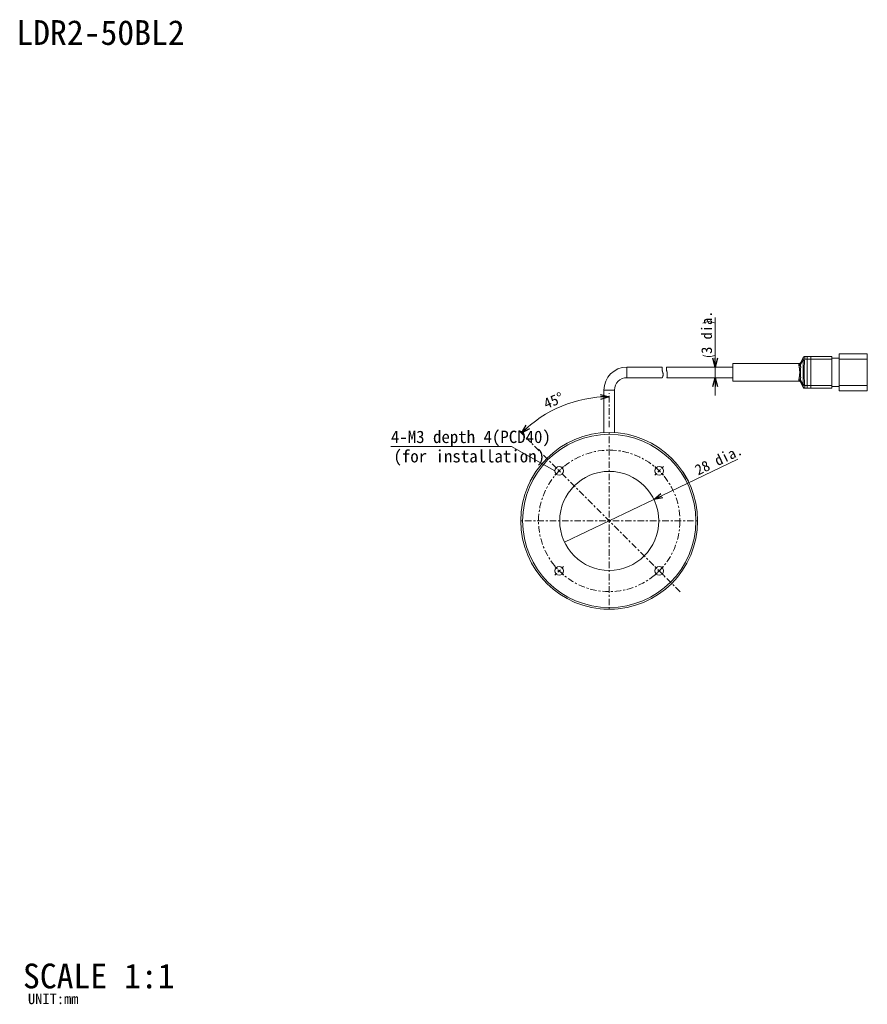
# Model space of a CAD drawing. Extents: x 12 to 416, y 8 to 287.
# Tile 1 of 2: x 12 to 252, y 8 to 287. Entities that reach past the tile are written whole.
import ezdxf
from ezdxf.enums import TextEntityAlignment as Align

# ---------------------------------------------------------------- set-up
doc = ezdxf.new("R2010")
doc.units = 0
doc.linetypes.add('dashdot', pattern=[3.5, 1.841, -0.553, 0.553, -0.553])
doc.layers.get('0').update_dxf_attribs({"linetype": 'continuous', "lineweight": 13})
doc.layers.add('1', color=7, linetype='continuous', lineweight=13)
doc.styles.add('Font_0', font='MS Gothic.ttf')

msp = doc.modelspace()

# ---------------------------------------------------------------- linework, layer by layer
at = {"linetype": 'continuous', "lineweight": 15}
for p, q in [((244.16, 192.4), (249.16, 192.4)), ((244.16, 190.9), (244.16, 192.4)), ((249.16, 192.4), (252.16, 192.4)), ((252.16, 192.4), (252.16, 190.9)), ((232.84, 189.65), (214.16, 189.65)), ((214.16, 189.65), (214.16, 184.65)), ((234.02, 191.37), (233.28, 189.89)), ((234.02, 191.35), (233.28, 189.68)), ((233.99, 190.57), (233.29, 189.32)), ((234.47, 190.85), (234.01, 190.96)), ((234.47, 190.85), (234.42, 190.55)), ((235.16, 190.85), (234.47, 190.85)), ((234.48, 191.65), (234.49, 191.65)), ((235.16, 191.65), (234.49, 191.65)), ((235.16, 191.65), (236.16, 191.65)), ((235.16, 190.85), (235.16, 183.45)), ((235.16, 190.85), (236.16, 190.85)), ((242.16, 191.65), (236.16, 191.65)), ((236.16, 190.85), (236.16, 183.45)), ((242.16, 190.85), (236.16, 190.85)), ((244.16, 191.15), (242.16, 191.15)), ((242.16, 190.85), (242.16, 183.45)), ((252.16, 190.9), (244.16, 190.9)), ((244.16, 190.9), (244.16, 183.4)), ((252.16, 190.9), (252.16, 183.4)), ((194.16, 188.65), (184.16, 188.65)), ((184.16, 188.65), (184.16, 185.65)), ((214.16, 188.65), (195.38, 188.65)), ((184.16, 185.65), (194.17, 185.65)), ((195.46, 185.65), (214.16, 185.65)), ((214.16, 184.65), (232.84, 184.65)), ((234.02, 182.95), (233.28, 184.62)), ((233.28, 184.41), (234.02, 182.93)), ((233.99, 183.74), (233.29, 184.98)), ((177.66, 182.15), (177.66, 170.11)), ((177.66, 182.15), (180.66, 182.15)), ((180.66, 170.11), (180.66, 182.15)), ((234.47, 183.45), (234.01, 183.34)), ((235.16, 183.45), (234.47, 183.45)), ((234.49, 182.65), (234.48, 182.65)), ((235.16, 182.65), (234.49, 182.65)), ((235.16, 183.45), (236.16, 183.45)), ((235.16, 182.65), (236.16, 182.65)), ((242.16, 183.45), (236.16, 183.45)), ((242.16, 182.65), (236.16, 182.65)), ((244.16, 183.15), (242.16, 183.15)), ((244.16, 181.9), (244.16, 183.4)), ((244.16, 183.4), (252.16, 183.4)), ((249.16, 181.9), (244.16, 181.9)), ((252.16, 181.9), (249.16, 181.9)), ((252.16, 183.4), (252.16, 181.9)), ((156.76, 156.35), (158.26, 158.95)), ((158.29, 158.93), (158.26, 158.95)), ((200.06, 158.95), (200.02, 158.93)), ((200.06, 158.95), (201.56, 156.35)), ((156.76, 156.35), (156.79, 156.33)), ((201.52, 156.33), (201.56, 156.35)), ((177.66, 120.2), (177.66, 120.15)), ((180.66, 120.15), (177.66, 120.15)), ((180.66, 120.15), (180.66, 120.2))]:
    msp.add_line(p, q, dxfattribs=at)
at = {"linetype": 'BYBLOCK', "lineweight": -2}
for p, q in [((209.09, 188.65), (208.42, 191.15)), ((209.76, 191.15), (209.09, 188.65)), ((209.09, 188.65), (209.09, 191.15)), ((208.42, 183.15), (209.09, 185.65)), ((209.09, 185.65), (209.76, 183.15)), ((209.09, 185.65), (209.09, 183.15)), ((176.63, 180.86), (179.16, 180.28)), ((179.16, 180.28), (176.66, 180.19)), ((179.16, 180.28), (176.68, 179.52)), ((154.32, 169.99), (155.69, 172.18)), ((154.32, 169.99), (156.15, 171.69)), ((156.6, 171.2), (154.32, 169.99)), ((191.78, 151.2), (193.75, 152.88)), ((191.78, 151.2), (194.04, 152.28)), ((194.33, 151.68), (191.78, 151.2))]:
    msp.add_line(p, q, dxfattribs=at)
at = {"lineweight": 13}
for points in [[(232.83, 189.07), (232.83, 189.09), (232.83, 189.11), (232.82, 189.14), (232.82, 189.16), (232.82, 189.18), (232.82, 189.2), (232.82, 189.22), (232.81, 189.23), (232.81, 189.25), (232.81, 189.27), (232.81, 189.29), (232.81, 189.31), (232.81, 189.32), (232.81, 189.34), (232.81, 189.36), (232.82, 189.37), (232.82, 189.39), (232.82, 189.4)], [(233.28, 189.68), (233.27, 189.67), (233.27, 189.65), (233.26, 189.64), (233.25, 189.63), (233.24, 189.61), (233.23, 189.6), (233.23, 189.59), (233.22, 189.58), (233.21, 189.57), (233.2, 189.55), (233.19, 189.54), (233.17, 189.53), (233.16, 189.52), (233.15, 189.51), (233.14, 189.5), (233.13, 189.49), (233.11, 189.49), (233.1, 189.48), (233.08, 189.47), (233.07, 189.46), (233.06, 189.45), (233.04, 189.45), (233.03, 189.44), (233.01, 189.44), (233, 189.43), (232.98, 189.43), (232.96, 189.42), (232.95, 189.42), (232.93, 189.41), (232.92, 189.41), (232.9, 189.41), (232.88, 189.41), (232.87, 189.41), (232.85, 189.41), (232.83, 189.4), (232.82, 189.4)], [(232.82, 189.4), (232.82, 189.43), (232.82, 189.46), (232.83, 189.48), (232.83, 189.51), (232.83, 189.53), (232.84, 189.55), (232.84, 189.57), (232.84, 189.58), (232.84, 189.59), (232.84, 189.6), (232.84, 189.61), (232.84, 189.62), (232.84, 189.62), (232.84, 189.62), (232.84, 189.62), (232.84, 189.62), (232.84, 189.62), (232.84, 189.62)], [(233.28, 189.9), (233.28, 189.9), (233.27, 189.89), (233.27, 189.88), (233.27, 189.88), (233.26, 189.87), (233.26, 189.86), (233.25, 189.85), (233.24, 189.84), (233.24, 189.83), (233.23, 189.82), (233.22, 189.82), (233.21, 189.81), (233.2, 189.8), (233.19, 189.79), (233.18, 189.78), (233.17, 189.77), (233.16, 189.76), (233.15, 189.75), (233.13, 189.74), (233.12, 189.73), (233.11, 189.72), (233.09, 189.71), (233.08, 189.7), (233.06, 189.7), (233.04, 189.69), (233.03, 189.68), (233.01, 189.68), (232.99, 189.67), (232.97, 189.67), (232.95, 189.66), (232.93, 189.66), (232.92, 189.66), (232.9, 189.66), (232.88, 189.66), (232.86, 189.65), (232.84, 189.65)], [(233.28, 189.68), (233.28, 189.68), (233.28, 189.68), (233.28, 189.67), (233.28, 189.67), (233.28, 189.66), (233.28, 189.66), (233.28, 189.65), (233.28, 189.64), (233.28, 189.63), (233.28, 189.62), (233.28, 189.61), (233.28, 189.6), (233.28, 189.59), (233.28, 189.58), (233.28, 189.57), (233.28, 189.56), (233.28, 189.54), (233.28, 189.53), (233.28, 189.52), (233.28, 189.5), (233.28, 189.49), (233.28, 189.47), (233.28, 189.46), (233.28, 189.45), (233.28, 189.43), (233.28, 189.42), (233.28, 189.4), (233.29, 189.39), (233.29, 189.38), (233.29, 189.36), (233.29, 189.35), (233.29, 189.34), (233.29, 189.34), (233.29, 189.33), (233.29, 189.33), (233.29, 189.32)], [(233.99, 190.57), (233.99, 190.57), (233.99, 190.57), (233.99, 190.57), (233.99, 190.58), (233.99, 190.59), (233.99, 190.59), (233.99, 190.6), (233.98, 190.61), (233.98, 190.62), (233.98, 190.63), (233.98, 190.65), (233.98, 190.66), (233.98, 190.67), (233.98, 190.69), (233.98, 190.7), (233.98, 190.72), (233.98, 190.74), (233.98, 190.76), (233.98, 190.78), (233.98, 190.8), (233.99, 190.82), (233.99, 190.84), (233.99, 190.86), (234, 190.88), (234, 190.91), (234, 190.93), (234.01, 190.96)], [(233.99, 183.74), (233.99, 183.74), (233.99, 183.77), (233.99, 183.81), (233.99, 183.87), (233.99, 183.94), (233.99, 184.02), (233.99, 184.11), (233.99, 184.2), (233.99, 184.31), (233.99, 184.42), (234, 184.53), (234, 184.65), (234, 184.77), (234, 184.9), (234, 185.04), (234.01, 185.19), (234.01, 185.35), (234.02, 185.51), (234.02, 185.68), (234.03, 185.86), (234.03, 186.05), (234.04, 186.25), (234.04, 186.44), (234.05, 186.65), (234.05, 186.85), (234.05, 187.05), (234.05, 187.26), (234.05, 187.46), (234.05, 187.66), (234.05, 187.86), (234.04, 188.05), (234.03, 188.24), (234.03, 188.43), (234.02, 188.61), (234.02, 188.78), (234.01, 188.94), (234.01, 189.1), (234, 189.25), (234, 189.39), (234, 189.53), (234, 189.66), (233.99, 189.77), (233.99, 189.89), (233.99, 189.99), (233.99, 190.09), (233.99, 190.18), (233.99, 190.27), (233.99, 190.34), (233.99, 190.41), (233.99, 190.46), (233.99, 190.51), (233.99, 190.54), (233.99, 190.56), (233.99, 190.57)], [(234.42, 190.55), (234.4, 190.55), (234.39, 190.55), (234.37, 190.55), (234.36, 190.55), (234.35, 190.55), (234.33, 190.55), (234.32, 190.55), (234.31, 190.55), (234.29, 190.55), (234.28, 190.55), (234.26, 190.55), (234.25, 190.55), (234.24, 190.55), (234.23, 190.56), (234.21, 190.56), (234.2, 190.56), (234.19, 190.56), (234.18, 190.56), (234.16, 190.56), (234.15, 190.56), (234.14, 190.56), (234.13, 190.56), (234.12, 190.56), (234.11, 190.56), (234.09, 190.56), (234.08, 190.56), (234.07, 190.56), (234.06, 190.56), (234.06, 190.56), (234.05, 190.56), (234.04, 190.56), (234.03, 190.56), (234.02, 190.57), (234.01, 190.57), (234, 190.57), (233.99, 190.57)], [(234.01, 190.96), (234.01, 190.96), (234.01, 190.97), (234.01, 190.97), (234.01, 190.98), (234.01, 190.99), (234.01, 191), (234.01, 191.01), (234.02, 191.02), (234.02, 191.02), (234.02, 191.03), (234.02, 191.04), (234.02, 191.05), (234.02, 191.06), (234.02, 191.07), (234.02, 191.08), (234.02, 191.09), (234.02, 191.1), (234.03, 191.11), (234.03, 191.12), (234.03, 191.13), (234.03, 191.14), (234.03, 191.15), (234.03, 191.16), (234.03, 191.16), (234.03, 191.17), (234.03, 191.18), (234.03, 191.19), (234.03, 191.2), (234.03, 191.2), (234.03, 191.21), (234.03, 191.22), (234.03, 191.23), (234.03, 191.23), (234.03, 191.24), (234.03, 191.25), (234.03, 191.25), (234.03, 191.26), (234.03, 191.27), (234.03, 191.27), (234.03, 191.28), (234.03, 191.28), (234.03, 191.29), (234.03, 191.29), (234.03, 191.3), (234.03, 191.3), (234.03, 191.31), (234.03, 191.31), (234.03, 191.31), (234.03, 191.32), (234.03, 191.32), (234.03, 191.32), (234.03, 191.32), (234.03, 191.33), (234.03, 191.33)], [(234.02, 191.35), (234.03, 191.37), (234.04, 191.38), (234.05, 191.39), (234.05, 191.41), (234.06, 191.42), (234.07, 191.43), (234.08, 191.45), (234.09, 191.46), (234.1, 191.47), (234.11, 191.49), (234.12, 191.5), (234.13, 191.51), (234.14, 191.52), (234.16, 191.53), (234.17, 191.54), (234.18, 191.55), (234.19, 191.56), (234.21, 191.57), (234.22, 191.58), (234.24, 191.59), (234.25, 191.59), (234.26, 191.6), (234.28, 191.61), (234.29, 191.61), (234.31, 191.62), (234.32, 191.63), (234.34, 191.63), (234.35, 191.63), (234.37, 191.64), (234.39, 191.64), (234.4, 191.64), (234.42, 191.64), (234.43, 191.65), (234.45, 191.65), (234.47, 191.65), (234.48, 191.65)], [(234.02, 191.35), (234.02, 191.35), (234.02, 191.35), (234.02, 191.35), (234.02, 191.35), (234.02, 191.35), (234.02, 191.35), (234.02, 191.35), (234.02, 191.36), (234.02, 191.36), (234.02, 191.36), (234.02, 191.36), (234.02, 191.36), (234.02, 191.36), (234.02, 191.36), (234.02, 191.36), (234.02, 191.36), (234.02, 191.37), (234.02, 191.37), (234.02, 191.37), (234.02, 191.37), (234.02, 191.37), (234.02, 191.37), (234.02, 191.37), (234.02, 191.37), (234.02, 191.37), (234.02, 191.38), (234.02, 191.38), (234.02, 191.38), (234.02, 191.38), (234.02, 191.38), (234.02, 191.38), (234.02, 191.38), (234.02, 191.37), (234.02, 191.37), (234.02, 191.37), (234.02, 191.37)], [(234.03, 191.33), (234.03, 191.33), (234.02, 191.33), (234.02, 191.33), (234.02, 191.34), (234.02, 191.34), (234.02, 191.34), (234.02, 191.34), (234.02, 191.34), (234.02, 191.34), (234.02, 191.34), (234.02, 191.35), (234.02, 191.35), (234.02, 191.35), (234.02, 191.35), (234.02, 191.35), (234.02, 191.35), (234.02, 191.35), (234.02, 191.35)], [(234.42, 190.55), (234.41, 190.41), (234.4, 190.27), (234.39, 190.11), (234.38, 189.94), (234.37, 189.77), (234.36, 189.59), (234.35, 189.4), (234.34, 189.22), (234.33, 189.02), (234.32, 188.83), (234.31, 188.64), (234.3, 188.45), (234.3, 188.25), (234.29, 188.05), (234.28, 187.86), (234.28, 187.66), (234.27, 187.46), (234.27, 187.26), (234.27, 187.06), (234.27, 186.85), (234.28, 186.65), (234.28, 186.44), (234.29, 186.24), (234.3, 186.03), (234.31, 185.83), (234.32, 185.63), (234.33, 185.43), (234.34, 185.23), (234.35, 185.03), (234.36, 184.84), (234.37, 184.65), (234.38, 184.47), (234.39, 184.28), (234.4, 184.1), (234.41, 183.93), (234.42, 183.76)], [(234.49, 191.65), (234.49, 191.65), (234.49, 191.65), (234.49, 191.65), (234.49, 191.65), (234.49, 191.65), (234.49, 191.65), (234.49, 191.65), (234.49, 191.65), (234.49, 191.65), (234.5, 191.65), (234.5, 191.64), (234.5, 191.64), (234.5, 191.64), (234.5, 191.63), (234.5, 191.63), (234.5, 191.63), (234.5, 191.62), (234.5, 191.61), (234.5, 191.61), (234.5, 191.6), (234.5, 191.59), (234.5, 191.58), (234.5, 191.57), (234.5, 191.56), (234.5, 191.55), (234.5, 191.53), (234.5, 191.52), (234.5, 191.51), (234.5, 191.49), (234.5, 191.48), (234.5, 191.46), (234.5, 191.45), (234.5, 191.43), (234.5, 191.41), (234.5, 191.4), (234.5, 191.38), (234.5, 191.36), (234.5, 191.34), (234.5, 191.32), (234.49, 191.3), (234.49, 191.28), (234.49, 191.26), (234.49, 191.24), (234.49, 191.22), (234.49, 191.2), (234.49, 191.18), (234.49, 191.16), (234.49, 191.14), (234.49, 191.12), (234.48, 191.09), (234.48, 191.07), (234.48, 191.05), (234.48, 191.03), (234.48, 191.02), (234.48, 191), (234.48, 190.98), (234.48, 190.97), (234.47, 190.95), (234.47, 190.94), (234.47, 190.93), (234.47, 190.92), (234.47, 190.9), (234.47, 190.89), (234.47, 190.89), (234.47, 190.88), (234.47, 190.87), (234.47, 190.87), (234.47, 190.86), (234.47, 190.86), (234.47, 190.85), (234.47, 190.85), (234.47, 190.85)], [(235.16, 191.65), (235.16, 191.65), (235.16, 191.64), (235.16, 191.64), (235.16, 191.64), (235.16, 191.63), (235.16, 191.63), (235.16, 191.62), (235.16, 191.62), (235.16, 191.61), (235.16, 191.6), (235.16, 191.6), (235.16, 191.59), (235.16, 191.58), (235.16, 191.57), (235.16, 191.56), (235.16, 191.55), (235.16, 191.53), (235.16, 191.52), (235.16, 191.51), (235.16, 191.5), (235.16, 191.49), (235.16, 191.48), (235.16, 191.47), (235.16, 191.45), (235.16, 191.44), (235.16, 191.43), (235.16, 191.42), (235.16, 191.4), (235.16, 191.39), (235.16, 191.38), (235.16, 191.36), (235.16, 191.35), (235.16, 191.33), (235.16, 191.32), (235.16, 191.3), (235.16, 191.28), (235.16, 191.27), (235.16, 191.25), (235.16, 191.23), (235.16, 191.21), (235.16, 191.19), (235.16, 191.17), (235.16, 191.14), (235.16, 191.12), (235.16, 191.1), (235.16, 191.08), (235.16, 191.05), (235.16, 191.03), (235.16, 191), (235.16, 190.97), (235.16, 190.94), (235.16, 190.91), (235.16, 190.88), (235.16, 190.85)], [(236.16, 190.85), (236.16, 190.87), (236.16, 190.89), (236.16, 190.9), (236.16, 190.92), (236.16, 190.94), (236.16, 190.96), (236.16, 190.98), (236.16, 191), (236.16, 191.01), (236.16, 191.03), (236.16, 191.06), (236.16, 191.08), (236.16, 191.1), (236.16, 191.12), (236.16, 191.14), (236.16, 191.16), (236.16, 191.19), (236.16, 191.21), (236.16, 191.23), (236.16, 191.26), (236.16, 191.28), (236.16, 191.31), (236.16, 191.33), (236.16, 191.35), (236.16, 191.38), (236.16, 191.4), (236.16, 191.42), (236.16, 191.44), (236.16, 191.47), (236.16, 191.49), (236.16, 191.51), (236.16, 191.53), (236.16, 191.55), (236.16, 191.56), (236.16, 191.58), (236.16, 191.59), (236.16, 191.6), (236.16, 191.61), (236.16, 191.62), (236.16, 191.63), (236.16, 191.63), (236.16, 191.64), (236.16, 191.64), (236.16, 191.65), (236.16, 191.65)], [(242.16, 191.65), (242.16, 191.65), (242.16, 191.64), (242.16, 191.64), (242.16, 191.63), (242.16, 191.63), (242.16, 191.62), (242.16, 191.61), (242.16, 191.6), (242.16, 191.59), (242.16, 191.58), (242.16, 191.56), (242.16, 191.55), (242.16, 191.53), (242.16, 191.51), (242.16, 191.49), (242.16, 191.46), (242.16, 191.44), (242.16, 191.41), (242.16, 191.39), (242.16, 191.36), (242.16, 191.34), (242.16, 191.31), (242.16, 191.28), (242.16, 191.25), (242.16, 191.22), (242.16, 191.19), (242.16, 191.16), (242.16, 191.12), (242.16, 191.09), (242.16, 191.06), (242.16, 191.02), (242.16, 190.99), (242.16, 190.96), (242.16, 190.92), (242.16, 190.89), (242.16, 190.85)], [(194.16, 188.65), (194.16, 188.65), (194.16, 188.65), (194.16, 188.65), (194.16, 188.65), (194.16, 188.65), (194.16, 188.66), (194.16, 188.66), (194.16, 188.65), (194.16, 188.65), (194.16, 188.65), (194.15, 188.64), (194.15, 188.63), (194.15, 188.62), (194.15, 188.61), (194.15, 188.6), (194.15, 188.58), (194.14, 188.57), (194.14, 188.55), (194.14, 188.53), (194.14, 188.51), (194.13, 188.49), (194.13, 188.46), (194.13, 188.43), (194.13, 188.41), (194.12, 188.38), (194.12, 188.34), (194.12, 188.31), (194.12, 188.27), (194.12, 188.24), (194.12, 188.2), (194.12, 188.16), (194.12, 188.12), (194.12, 188.07), (194.12, 188.03), (194.12, 187.99), (194.12, 187.94), (194.13, 187.9), (194.13, 187.85), (194.14, 187.81), (194.14, 187.76), (194.15, 187.72), (194.16, 187.67), (194.16, 187.62), (194.17, 187.58), (194.18, 187.53), (194.19, 187.49), (194.2, 187.44), (194.22, 187.4), (194.23, 187.35), (194.24, 187.31), (194.25, 187.27), (194.27, 187.23), (194.28, 187.19), (194.29, 187.15)], [(194.29, 187.15), (194.3, 187.11), (194.31, 187.06), (194.33, 187.02), (194.34, 186.98), (194.35, 186.93), (194.36, 186.89), (194.37, 186.85), (194.38, 186.8), (194.38, 186.76), (194.39, 186.72), (194.39, 186.67), (194.39, 186.63), (194.4, 186.59), (194.4, 186.55), (194.39, 186.5), (194.39, 186.46), (194.39, 186.42), (194.39, 186.38), (194.38, 186.34), (194.38, 186.3), (194.37, 186.26), (194.37, 186.23), (194.36, 186.19), (194.35, 186.15), (194.34, 186.12), (194.33, 186.08), (194.32, 186.05), (194.32, 186.02), (194.31, 185.99), (194.3, 185.96), (194.28, 185.93), (194.27, 185.9), (194.26, 185.87), (194.25, 185.85), (194.24, 185.82), (194.23, 185.8), (194.22, 185.78), (194.21, 185.76), (194.21, 185.74), (194.2, 185.72), (194.19, 185.71), (194.18, 185.7), (194.18, 185.69), (194.17, 185.68), (194.17, 185.67), (194.17, 185.67), (194.16, 185.66), (194.16, 185.66), (194.16, 185.66), (194.16, 185.66), (194.16, 185.66), (194.16, 185.66), (194.17, 185.67), (194.17, 185.67)], [(195.42, 187.55), (195.41, 187.6), (195.4, 187.64), (195.38, 187.68), (195.37, 187.73), (195.36, 187.77), (195.35, 187.81), (195.34, 187.85), (195.34, 187.9), (195.33, 187.94), (195.32, 187.98), (195.32, 188.02), (195.32, 188.06), (195.32, 188.09), (195.32, 188.13), (195.32, 188.17), (195.32, 188.2), (195.32, 188.24), (195.32, 188.27), (195.32, 188.3), (195.32, 188.33), (195.33, 188.36), (195.33, 188.39), (195.33, 188.42), (195.34, 188.44), (195.34, 188.47), (195.35, 188.49), (195.35, 188.51), (195.35, 188.53), (195.36, 188.55), (195.36, 188.57), (195.37, 188.58), (195.37, 188.6), (195.37, 188.61), (195.38, 188.62), (195.38, 188.63), (195.38, 188.63), (195.38, 188.64), (195.38, 188.64), (195.38, 188.64), (195.38, 188.64), (195.38, 188.64), (195.38, 188.64), (195.38, 188.64), (195.38, 188.64), (195.38, 188.63)], [(195.46, 185.67), (195.46, 185.66), (195.46, 185.66), (195.46, 185.66), (195.46, 185.66), (195.46, 185.66), (195.46, 185.66), (195.46, 185.66), (195.46, 185.66), (195.46, 185.66), (195.46, 185.67), (195.47, 185.67), (195.47, 185.68), (195.47, 185.69), (195.48, 185.71), (195.48, 185.72), (195.48, 185.74), (195.49, 185.76), (195.49, 185.78), (195.5, 185.8), (195.51, 185.82), (195.51, 185.85), (195.52, 185.87), (195.52, 185.9), (195.53, 185.93), (195.54, 185.96), (195.54, 186), (195.55, 186.03), (195.56, 186.07), (195.56, 186.11), (195.57, 186.15), (195.57, 186.19), (195.58, 186.23), (195.58, 186.28), (195.59, 186.32), (195.59, 186.37), (195.59, 186.42), (195.59, 186.46), (195.59, 186.51), (195.59, 186.56), (195.59, 186.61), (195.59, 186.66), (195.59, 186.71), (195.59, 186.76), (195.58, 186.81), (195.58, 186.86), (195.57, 186.91), (195.57, 186.96), (195.56, 187), (195.55, 187.05), (195.55, 187.09), (195.54, 187.13), (195.53, 187.18), (195.52, 187.22), (195.51, 187.26), (195.5, 187.3), (195.49, 187.33), (195.48, 187.37), (195.47, 187.41), (195.46, 187.44), (195.45, 187.47), (195.44, 187.5), (195.43, 187.53), (195.42, 187.55)], [(232.83, 189.07), (232.85, 189.08), (232.86, 189.08), (232.88, 189.08), (232.9, 189.08), (232.91, 189.08), (232.93, 189.09), (232.94, 189.09), (232.96, 189.09), (232.97, 189.1), (232.99, 189.1), (233, 189.1), (233.02, 189.11), (233.03, 189.12), (233.05, 189.12), (233.06, 189.13), (233.08, 189.13), (233.09, 189.14), (233.1, 189.15), (233.12, 189.16), (233.13, 189.16), (233.14, 189.17), (233.16, 189.18), (233.17, 189.19), (233.18, 189.2), (233.19, 189.21), (233.2, 189.22), (233.21, 189.23), (233.22, 189.24), (233.23, 189.25), (233.24, 189.26), (233.25, 189.27), (233.26, 189.28), (233.26, 189.29), (233.27, 189.3), (233.28, 189.31), (233.29, 189.32)], [(232.83, 185.23), (232.84, 185.3), (232.85, 185.36), (232.86, 185.43), (232.87, 185.5), (232.88, 185.57), (232.9, 185.64), (232.91, 185.71), (232.92, 185.79), (232.93, 185.86), (232.94, 185.94), (232.95, 186.02), (232.97, 186.11), (232.98, 186.19), (232.99, 186.28), (233, 186.37), (233.01, 186.46), (233.02, 186.55), (233.02, 186.64), (233.03, 186.73), (233.04, 186.82), (233.04, 186.91), (233.04, 187.01), (233.04, 187.1), (233.04, 187.19), (233.04, 187.28), (233.04, 187.38), (233.03, 187.47), (233.03, 187.56), (233.02, 187.65), (233.02, 187.74), (233.01, 187.82), (233, 187.91), (232.99, 187.99), (232.98, 188.07), (232.97, 188.15), (232.96, 188.23), (232.95, 188.3), (232.94, 188.36), (232.93, 188.43), (232.92, 188.49), (232.91, 188.55), (232.9, 188.61), (232.9, 188.66), (232.89, 188.71), (232.88, 188.76), (232.87, 188.81), (232.86, 188.85), (232.86, 188.89), (232.85, 188.93), (232.85, 188.97), (232.84, 189), (232.84, 189.03), (232.83, 189.05), (232.83, 189.07)], [(233.29, 189.32), (233.29, 189.32), (233.29, 189.32), (233.29, 189.31), (233.29, 189.31), (233.29, 189.3), (233.29, 189.28), (233.29, 189.27), (233.29, 189.25), (233.29, 189.23), (233.29, 189.21), (233.29, 189.18), (233.29, 189.16), (233.3, 189.12), (233.3, 189.09), (233.3, 189.05), (233.3, 189.01), (233.3, 188.97), (233.3, 188.92), (233.3, 188.87), (233.3, 188.81), (233.31, 188.75), (233.31, 188.69), (233.31, 188.62), (233.31, 188.55), (233.31, 188.48), (233.3, 188.4), (233.3, 188.32), (233.3, 188.24), (233.3, 188.15), (233.29, 188.06), (233.29, 187.97), (233.28, 187.87), (233.28, 187.78), (233.28, 187.68), (233.27, 187.59), (233.27, 187.49), (233.27, 187.39), (233.27, 187.29), (233.27, 187.19), (233.27, 187.1), (233.27, 187), (233.27, 186.9), (233.27, 186.81), (233.28, 186.72), (233.28, 186.63), (233.28, 186.54), (233.29, 186.45), (233.29, 186.36), (233.29, 186.28), (233.3, 186.2), (233.3, 186.12), (233.3, 186.04), (233.3, 185.97), (233.3, 185.9), (233.3, 185.83), (233.31, 185.76), (233.31, 185.7), (233.31, 185.64), (233.3, 185.58), (233.3, 185.52), (233.3, 185.47), (233.3, 185.42), (233.3, 185.38), (233.3, 185.33), (233.3, 185.3), (233.3, 185.26), (233.3, 185.23), (233.3, 185.2), (233.3, 185.17), (233.29, 185.15), (233.29, 185.12), (233.29, 185.1), (233.29, 185.08), (233.29, 185.06), (233.29, 185.04), (233.29, 185.02), (233.29, 185.01), (233.29, 184.99), (233.29, 184.99), (233.29, 184.98), (233.29, 184.98)], [(232.82, 184.9), (232.82, 184.91), (232.82, 184.93), (232.82, 184.94), (232.81, 184.96), (232.81, 184.97), (232.81, 184.98), (232.81, 184.99), (232.81, 185.01), (232.81, 185.02), (232.81, 185.03), (232.81, 185.04), (232.81, 185.06), (232.81, 185.07), (232.82, 185.08), (232.82, 185.09), (232.82, 185.11), (232.82, 185.12), (232.82, 185.13), (232.82, 185.14), (232.82, 185.15), (232.82, 185.16), (232.82, 185.17), (232.83, 185.19), (232.83, 185.2), (232.83, 185.21), (232.83, 185.22), (232.83, 185.23)], [(232.82, 184.9), (232.83, 184.9), (232.85, 184.9), (232.87, 184.9), (232.88, 184.89), (232.9, 184.89), (232.92, 184.89), (232.93, 184.89), (232.95, 184.88), (232.96, 184.88), (232.98, 184.88), (233, 184.87), (233.01, 184.87), (233.03, 184.86), (233.04, 184.85), (233.06, 184.85), (233.07, 184.84), (233.08, 184.83), (233.1, 184.83), (233.11, 184.82), (233.13, 184.81), (233.14, 184.8), (233.15, 184.79), (233.16, 184.78), (233.17, 184.77), (233.19, 184.76), (233.2, 184.75), (233.21, 184.74), (233.22, 184.72), (233.23, 184.71), (233.23, 184.7), (233.24, 184.69), (233.25, 184.67), (233.26, 184.66), (233.27, 184.65), (233.27, 184.64), (233.28, 184.62)], [(232.84, 184.68), (232.84, 184.68), (232.85, 184.68), (232.85, 184.68), (232.85, 184.67), (232.85, 184.67), (232.85, 184.67), (232.85, 184.68), (232.84, 184.68), (232.84, 184.69), (232.84, 184.7), (232.84, 184.72), (232.84, 184.73), (232.84, 184.76), (232.83, 184.78), (232.83, 184.81), (232.83, 184.83), (232.82, 184.87), (232.82, 184.9)], [(232.83, 185.23), (232.85, 185.23), (232.86, 185.22), (232.88, 185.22), (232.9, 185.22), (232.91, 185.22), (232.93, 185.22), (232.94, 185.21), (232.96, 185.21), (232.97, 185.21), (232.99, 185.2), (233, 185.2), (233.02, 185.19), (233.03, 185.19), (233.05, 185.18), (233.06, 185.17), (233.08, 185.17), (233.09, 185.16), (233.1, 185.15), (233.12, 185.15), (233.13, 185.14), (233.14, 185.13), (233.16, 185.12), (233.17, 185.11), (233.18, 185.1), (233.19, 185.09), (233.2, 185.08), (233.21, 185.07), (233.22, 185.06), (233.23, 185.05), (233.24, 185.04), (233.25, 185.03), (233.26, 185.02), (233.26, 185.01), (233.27, 185), (233.28, 184.99), (233.29, 184.98)], [(232.85, 184.64), (232.85, 184.64), (232.86, 184.64), (232.88, 184.65), (232.89, 184.65), (232.9, 184.65), (232.91, 184.65), (232.92, 184.65), (232.94, 184.64), (232.95, 184.64), (232.96, 184.64), (232.98, 184.64), (232.99, 184.63), (233, 184.63), (233.01, 184.63), (233.03, 184.62), (233.04, 184.62), (233.05, 184.61), (233.07, 184.6), (233.08, 184.6), (233.09, 184.59), (233.1, 184.58), (233.11, 184.57), (233.13, 184.57), (233.14, 184.56), (233.15, 184.55), (233.16, 184.54), (233.17, 184.54), (233.18, 184.53), (233.19, 184.52), (233.2, 184.51), (233.21, 184.5), (233.21, 184.5), (233.22, 184.49), (233.23, 184.48), (233.23, 184.47), (233.24, 184.46), (233.25, 184.46), (233.25, 184.45), (233.26, 184.44), (233.26, 184.43), (233.27, 184.42), (233.27, 184.42), (233.27, 184.41), (233.28, 184.41), (233.28, 184.4)], [(233.29, 184.98), (233.29, 184.98), (233.29, 184.97), (233.29, 184.97), (233.29, 184.97), (233.29, 184.96), (233.29, 184.96), (233.29, 184.95), (233.29, 184.94), (233.29, 184.94), (233.29, 184.93), (233.29, 184.92), (233.29, 184.91), (233.28, 184.91), (233.28, 184.9), (233.28, 184.89), (233.28, 184.88), (233.28, 184.87), (233.28, 184.86), (233.28, 184.85), (233.28, 184.83), (233.28, 184.82), (233.28, 184.81), (233.28, 184.8), (233.28, 184.78), (233.28, 184.77), (233.28, 184.76), (233.28, 184.75), (233.28, 184.74), (233.28, 184.73), (233.28, 184.72), (233.28, 184.71), (233.28, 184.7), (233.28, 184.69), (233.28, 184.68), (233.28, 184.67), (233.28, 184.67), (233.28, 184.66), (233.28, 184.65), (233.28, 184.64), (233.28, 184.64), (233.28, 184.63), (233.28, 184.63), (233.28, 184.63), (233.28, 184.62), (233.28, 184.62)], [(233.28, 184.62), (233.28, 184.62), (233.28, 184.61), (233.28, 184.61), (233.28, 184.59), (233.28, 184.58), (233.28, 184.56), (233.29, 184.55), (233.29, 184.53), (233.29, 184.51), (233.29, 184.5), (233.29, 184.48), (233.29, 184.46), (233.29, 184.45), (233.29, 184.44), (233.29, 184.43), (233.29, 184.42), (233.29, 184.41), (233.29, 184.4), (233.3, 184.4), (233.3, 184.39), (233.3, 184.39), (233.3, 184.39), (233.3, 184.4), (233.29, 184.4), (233.29, 184.4), (233.29, 184.4), (233.29, 184.41)], [(234.01, 183.34), (234, 183.37), (234, 183.4), (234, 183.42), (233.99, 183.44), (233.99, 183.47), (233.99, 183.49), (233.98, 183.51), (233.98, 183.53), (233.98, 183.55), (233.98, 183.57), (233.98, 183.58), (233.98, 183.6), (233.98, 183.61), (233.98, 183.63), (233.98, 183.64), (233.98, 183.66), (233.98, 183.67), (233.98, 183.68), (233.99, 183.69), (233.99, 183.7), (233.99, 183.71), (233.99, 183.72), (233.99, 183.72), (233.99, 183.73), (233.99, 183.73), (233.99, 183.73), (233.99, 183.74)], [(234.42, 183.76), (234.4, 183.76), (234.39, 183.75), (234.37, 183.75), (234.36, 183.75), (234.35, 183.75), (234.33, 183.75), (234.32, 183.75), (234.31, 183.75), (234.29, 183.75), (234.28, 183.75), (234.26, 183.75), (234.25, 183.75), (234.24, 183.75), (234.23, 183.75), (234.21, 183.75), (234.2, 183.75), (234.19, 183.75), (234.18, 183.74), (234.16, 183.74), (234.15, 183.74), (234.14, 183.74), (234.13, 183.74), (234.12, 183.74), (234.11, 183.74), (234.09, 183.74), (234.08, 183.74), (234.07, 183.74), (234.06, 183.74), (234.06, 183.74), (234.05, 183.74), (234.04, 183.74), (234.03, 183.74), (234.02, 183.74), (234.01, 183.74), (234, 183.74), (233.99, 183.74)], [(234.03, 182.97), (234.03, 182.97), (234.03, 182.98), (234.03, 182.98), (234.03, 182.98), (234.03, 182.98), (234.03, 182.98), (234.03, 182.98), (234.03, 182.99), (234.03, 182.99), (234.03, 182.99), (234.03, 182.99), (234.03, 183), (234.03, 183), (234.03, 183.01), (234.03, 183.01), (234.03, 183.01), (234.03, 183.02), (234.03, 183.02), (234.03, 183.03), (234.03, 183.03), (234.03, 183.04), (234.03, 183.05), (234.03, 183.05), (234.03, 183.06), (234.03, 183.06), (234.03, 183.07), (234.03, 183.08), (234.03, 183.08), (234.03, 183.09), (234.03, 183.1), (234.03, 183.1), (234.03, 183.11), (234.03, 183.12), (234.03, 183.13), (234.03, 183.13), (234.03, 183.14), (234.03, 183.15), (234.03, 183.16), (234.03, 183.17), (234.03, 183.18), (234.03, 183.19), (234.03, 183.19), (234.02, 183.2), (234.02, 183.22), (234.02, 183.23), (234.02, 183.24), (234.02, 183.25), (234.02, 183.26), (234.02, 183.28), (234.01, 183.29), (234.01, 183.3), (234.01, 183.32), (234.01, 183.33), (234.01, 183.34)], [(234.02, 182.95), (234.02, 182.95), (234.02, 182.95), (234.02, 182.95), (234.02, 182.95), (234.02, 182.95), (234.02, 182.96), (234.02, 182.96), (234.02, 182.96), (234.02, 182.96), (234.02, 182.96), (234.02, 182.96), (234.02, 182.96), (234.02, 182.96), (234.02, 182.97), (234.02, 182.97), (234.02, 182.97), (234.03, 182.97), (234.03, 182.97)], [(234.48, 182.65), (234.47, 182.65), (234.45, 182.65), (234.43, 182.66), (234.42, 182.66), (234.4, 182.66), (234.39, 182.66), (234.37, 182.66), (234.35, 182.67), (234.34, 182.67), (234.32, 182.68), (234.31, 182.68), (234.29, 182.69), (234.28, 182.69), (234.26, 182.7), (234.25, 182.71), (234.24, 182.72), (234.22, 182.72), (234.21, 182.73), (234.19, 182.74), (234.18, 182.75), (234.17, 182.76), (234.16, 182.77), (234.14, 182.78), (234.13, 182.79), (234.12, 182.8), (234.11, 182.82), (234.1, 182.83), (234.09, 182.84), (234.08, 182.85), (234.07, 182.87), (234.06, 182.88), (234.05, 182.89), (234.05, 182.91), (234.04, 182.92), (234.03, 182.94), (234.02, 182.95)], [(234.42, 183.76), (234.42, 183.75), (234.42, 183.75), (234.42, 183.74), (234.42, 183.73), (234.42, 183.71), (234.42, 183.7), (234.42, 183.68), (234.42, 183.67), (234.43, 183.65), (234.43, 183.63), (234.43, 183.62), (234.43, 183.6), (234.44, 183.58), (234.44, 183.56), (234.45, 183.54), (234.45, 183.51), (234.46, 183.48), (234.47, 183.45)], [(234.47, 183.45), (234.47, 183.45), (234.47, 183.45), (234.47, 183.45), (234.47, 183.45), (234.47, 183.44), (234.47, 183.44), (234.47, 183.44), (234.47, 183.43), (234.47, 183.43), (234.47, 183.42), (234.47, 183.41), (234.47, 183.4), (234.47, 183.39), (234.47, 183.38), (234.47, 183.37), (234.47, 183.36), (234.48, 183.34), (234.48, 183.33), (234.48, 183.31), (234.48, 183.29), (234.48, 183.28), (234.48, 183.26), (234.48, 183.24), (234.48, 183.22), (234.49, 183.2), (234.49, 183.18), (234.49, 183.16), (234.49, 183.14), (234.49, 183.12), (234.49, 183.1), (234.49, 183.08), (234.49, 183.06), (234.49, 183.04), (234.49, 183.02), (234.49, 183.01), (234.49, 182.99), (234.5, 182.97), (234.5, 182.95), (234.5, 182.94), (234.5, 182.92), (234.5, 182.91), (234.5, 182.89), (234.5, 182.87), (234.5, 182.86), (234.5, 182.84), (234.5, 182.83), (234.5, 182.82), (234.5, 182.8), (234.5, 182.79), (234.5, 182.78), (234.5, 182.76), (234.5, 182.75), (234.5, 182.74), (234.5, 182.73), (234.5, 182.72), (234.5, 182.71), (234.5, 182.7), (234.5, 182.7), (234.5, 182.69), (234.5, 182.68), (234.5, 182.68), (234.5, 182.67), (234.5, 182.67), (234.5, 182.67), (234.5, 182.66), (234.5, 182.66), (234.5, 182.66), (234.49, 182.66), (234.49, 182.65), (234.49, 182.65), (234.49, 182.65), (234.49, 182.65), (234.49, 182.65), (234.49, 182.65), (234.49, 182.65), (234.49, 182.65), (234.49, 182.65), (234.49, 182.65), (234.49, 182.65), (234.49, 182.65), (234.49, 182.65)], [(235.16, 183.45), (235.16, 183.42), (235.16, 183.39), (235.16, 183.36), (235.16, 183.33), (235.16, 183.3), (235.16, 183.28), (235.16, 183.25), (235.16, 183.23), (235.16, 183.2), (235.16, 183.18), (235.16, 183.16), (235.16, 183.14), (235.16, 183.12), (235.16, 183.09), (235.16, 183.07), (235.16, 183.06), (235.16, 183.04), (235.16, 183.02), (235.16, 183), (235.16, 182.99), (235.16, 182.97), (235.16, 182.95), (235.16, 182.94), (235.16, 182.93), (235.16, 182.91), (235.16, 182.9), (235.16, 182.89), (235.16, 182.87), (235.16, 182.86), (235.16, 182.85), (235.16, 182.84), (235.16, 182.82), (235.16, 182.81), (235.16, 182.8), (235.16, 182.79), (235.16, 182.78), (235.16, 182.77), (235.16, 182.76), (235.16, 182.75), (235.16, 182.73), (235.16, 182.72), (235.16, 182.72), (235.16, 182.71), (235.16, 182.7), (235.16, 182.69), (235.16, 182.68), (235.16, 182.68), (235.16, 182.67), (235.16, 182.67), (235.16, 182.67), (235.16, 182.66), (235.16, 182.66), (235.16, 182.65), (235.16, 182.65)], [(236.16, 182.65), (236.16, 182.65), (236.16, 182.65), (236.16, 182.65), (236.16, 182.66), (236.16, 182.66), (236.16, 182.66), (236.16, 182.66), (236.16, 182.67), (236.16, 182.67), (236.16, 182.67), (236.16, 182.68), (236.16, 182.69), (236.16, 182.69), (236.16, 182.7), (236.16, 182.71), (236.16, 182.72), (236.16, 182.73), (236.16, 182.74), (236.16, 182.75), (236.16, 182.77), (236.16, 182.78), (236.16, 182.8), (236.16, 182.81), (236.16, 182.83), (236.16, 182.85), (236.16, 182.87), (236.16, 182.89), (236.16, 182.92), (236.16, 182.94), (236.16, 182.97), (236.16, 182.99), (236.16, 183.02), (236.16, 183.05), (236.16, 183.08), (236.16, 183.11), (236.16, 183.15), (236.16, 183.18), (236.16, 183.21), (236.16, 183.24), (236.16, 183.28), (236.16, 183.31), (236.16, 183.35), (236.16, 183.38), (236.16, 183.42), (236.16, 183.45)], [(242.16, 183.45), (242.16, 183.42), (242.16, 183.38), (242.16, 183.35), (242.16, 183.31), (242.16, 183.28), (242.16, 183.24), (242.16, 183.21), (242.16, 183.18), (242.16, 183.14), (242.16, 183.11), (242.16, 183.08), (242.16, 183.05), (242.16, 183.02), (242.16, 182.99), (242.16, 182.97), (242.16, 182.94), (242.16, 182.91), (242.16, 182.89), (242.16, 182.86), (242.16, 182.84), (242.16, 182.82), (242.16, 182.8), (242.16, 182.78), (242.16, 182.76), (242.16, 182.74), (242.16, 182.73), (242.16, 182.71), (242.16, 182.7), (242.16, 182.69), (242.16, 182.68), (242.16, 182.68), (242.16, 182.67), (242.16, 182.67), (242.16, 182.66), (242.16, 182.66), (242.16, 182.65)]]:
    msp.add_lwpolyline(points, dxfattribs=at)
at = {"linetype": 'continuous', "lineweight": 13}
for points in [[(233.29, 189.89), (233.29, 189.88), (233.28, 189.68), (233.28, 189.68), (233.28, 189.68)], [(234.02, 182.93), (234.02, 182.94), (234.02, 182.95), (234.02, 182.95), (234.02, 182.95)]]:
    msp.add_lwpolyline(points, dxfattribs=at)
at = {"lineweight": 15}
for centre, radius in [((179.16, 145.15), 25), ((179.16, 145.15), 24.5), ((165.01, 159.29), 1.25), ((179.16, 145.15), 14), ((193.3, 159.29), 1.25), ((165.01, 131.01), 1.25), ((193.3, 131.01), 1.25)]:
    msp.add_circle(centre, radius, dxfattribs=at)
for centre, radius, start, end in [((234.47, 191.15), 0.5, 90, 153.5039), ((234.49, 191.15), 0.497, 90.0926, 159.4545), ((184.16, 182.15), 6.5, 90, 180), ((184.16, 182.15), 3.5, 90, 180), ((234.47, 183.15), 0.5, -153.515, -90), ((234.49, 183.15), 0.497, -159.4545, -90.0926)]:
    msp.add_arc(centre, radius, start, end, dxfattribs=at)
at = {"layer": '1', "lineweight": 13}
for p, q in [((209.09, 188.65), (209.09, 202.68)), ((209.09, 185.65), (209.09, 188.65)), ((209.09, 185.65), (209.09, 180.65)), ((154.94, 169.37), (153.61, 170.7)), ((117.41, 166.16), (151.49, 166.16)), ((151.49, 166.16), (117.41, 166.16)), ((117.41, 166.16), (151.49, 166.16)), ((151.49, 166.16), (117.41, 166.16)), ((117.41, 166.16), (151.49, 166.16)), ((151.49, 166.16), (117.41, 166.16)), ((163.76, 159.29), (151.49, 166.16)), ((191.78, 151.2), (215.57, 162.6)), ((165.01, 159.29), (164.66, 159.65)), ((165.01, 159.29), (164.66, 158.94)), ((165.01, 159.29), (165.37, 159.65)), ((165.01, 159.29), (165.37, 158.94)), ((165.72, 160), (166.25, 160.53)), ((192.59, 160), (192.06, 160.53)), ((193.3, 159.29), (192.94, 159.65)), ((193.3, 159.29), (192.94, 158.94)), ((193.3, 159.29), (193.65, 159.65)), ((193.3, 159.29), (193.65, 158.94)), ((194.01, 160), (194.54, 160.53)), ((164.31, 158.59), (163.78, 158.06)), ((192.59, 158.59), (192.06, 158.06)), ((194.01, 158.59), (194.54, 158.06)), ((191.78, 151.2), (166.53, 139.1)), ((179.16, 145.15), (178.66, 145.15)), ((179.16, 145.15), (179.16, 145.65)), ((179.16, 145.15), (179.16, 144.65)), ((179.16, 145.15), (179.66, 145.15)), ((164.31, 131.72), (163.78, 132.25)), ((165.01, 131.01), (164.66, 131.36)), ((165.01, 131.01), (164.66, 130.66)), ((165.01, 131.01), (165.37, 131.36)), ((165.01, 131.01), (165.37, 130.66)), ((165.72, 131.72), (166.25, 132.25)), ((192.59, 131.72), (192.06, 132.25)), ((193.3, 131.01), (192.94, 131.36)), ((193.3, 131.01), (192.94, 130.66)), ((193.3, 131.01), (193.65, 131.36)), ((193.3, 131.01), (193.65, 130.66)), ((194.01, 131.72), (194.54, 132.25)), ((164.31, 130.3), (163.78, 129.77)), ((165.72, 130.3), (166.25, 129.77)), ((192.59, 130.3), (192.06, 129.77)), ((194.01, 130.3), (194.54, 129.77))]:
    msp.add_line(p, q, dxfattribs=at)
at = {"layer": '1', "linetype": 'dashdot', "lineweight": 13}
for p, q in [((179.16, 171.65), (179.16, 181.28)), ((179.16, 146.15), (179.16, 170.65)), ((164.31, 160), (155.65, 168.66)), ((165.72, 158.59), (199.36, 124.95)), ((178.16, 145.15), (153.66, 145.15)), ((180.16, 145.15), (204.66, 145.15)), ((179.16, 144.15), (179.16, 119.65))]:
    msp.add_line(p, q, dxfattribs=at)
at = {"layer": '1', "linetype": 'dashdot', "lineweight": 0}
msp.add_circle((179.16, 145.15), 20, dxfattribs=at)
at = {"layer": '1', "lineweight": 13}
for centre, radius, start, end in [((207.34, 197.6), 3.9, 63.4349, 116.5651), ((207.34, 195.5), 3.9, -116.5651, -63.4349), ((179.16, 145.15), 35.13, 90, 135)]:
    msp.add_arc(centre, radius, start, end, dxfattribs=at)

# ---------------------------------------------------------------- texts
at = {"style": 'Font_0'}
for s, p in [('LDR2-50BL2', (11.45, 279.76)), ('SCALE 1:1', (13.34, 12.96))]:
    msp.add_text(s, height=7, dxfattribs=at).set_placement(p)
at = {"layer": '1', "style": 'Font_0'}
for s, rotation, p in [('3 dia.', 90, (205.22, 192.38)), ('45°', 22.5, (160.23, 179.52)), ('28 dia.', 25.599, (203.01, 160.68))]:
    msp.add_text(s, height=3, rotation=rotation, dxfattribs=at).set_placement(p, align=Align.TOP_LEFT)
for s, height, p in [('4-M3 depth 4(PCD40)', 3.5, (117.41, 170.67)), ('(for installation)', 3.5, (118.13, 165.19)), ('UNIT:mm', 3, (14.75, 11.5))]:
    msp.add_text(s, height=height, dxfattribs=at).set_placement(p, align=Align.TOP_LEFT)

doc.saveas('drawing.dxf')
